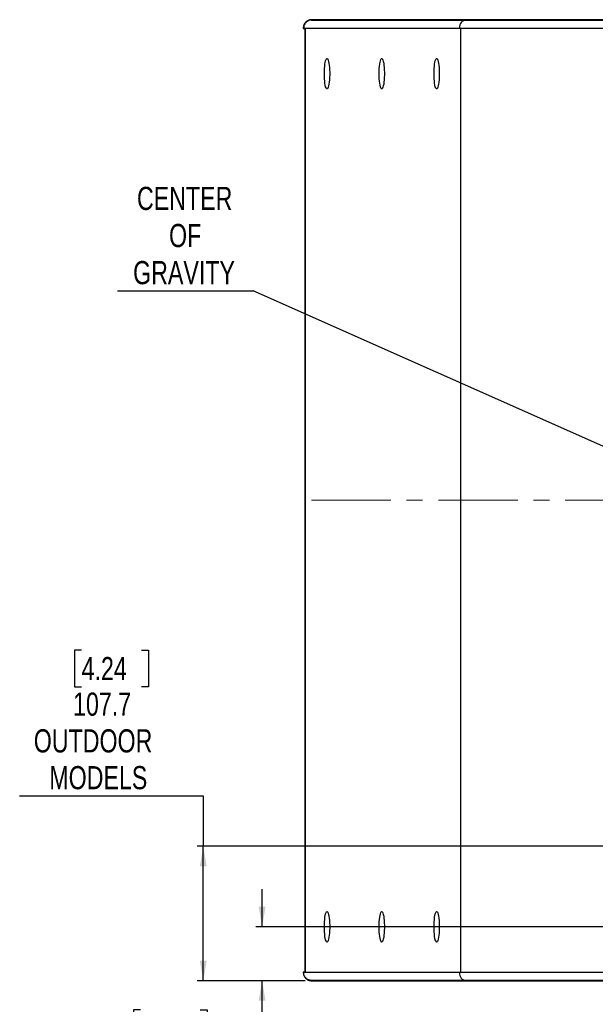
# Model space of a CAD drawing. Header units: millimetres. Extents: x 0 to 841, y 0 to 594.
# Tile 18 of 24: x 541 to 633, y 130 to 288. Entities that reach past the tile are written whole.
import ezdxf

# ---------------------------------------------------------------- set-up
doc = ezdxf.new("R2010")
doc.units = ezdxf.units.MM
doc.linetypes.add('CENTERX2', pattern=[20.32, 12.7, -2.54, 2.54, -2.54])
doc.layers.add('SLD-0', color=7, linetype='Continuous')
doc.styles.add('SLDTEXTSTYLE0', font='TXT', dxfattribs={"width": 0.75})
doc.dimstyles.new('SLDDIMSTYLE0', dxfattribs={"dimtxt": 3.704167, "dimasz": 3.2, "dimexe": 0, "dimexo": 0.0625, "dimgap": 0.926042, "dimtad": 0, "dimtih": 1, "dimtoh": 1, "dimdec": 1, "dimlfac": 5, "dimrnd": 1e-09, "dimzin": 12, "dimdsep": 46, "dimtxsty": 'SLDTEXTSTYLE0', "dimsah": 1, "dimcen": 0.09, "dimadec": 0, "dimazin": 3, "dimtfac": 1, "dimtdec": 1, "dimtofl": 0, "dimtmove": 0, "dimatfit": 3, "dimfxl": 1, "dimfrac": 2, "dimtolj": 1, "dimtzin": 12, "dimarcsym": 0})
doc.dimstyles.new('SLDDIMSTYLE1', dxfattribs={"dimtxt": 0.18, "dimasz": 3.2, "dimexe": 0, "dimexo": 0.0625, "dimgap": 0, "dimtad": 0, "dimtih": 1, "dimtoh": 1, "dimdec": 0, "dimrnd": 1e-09, "dimzin": 0, "dimdsep": 46, "dimtxsty": 'Standard', "dimsah": 1, "dimcen": 0.09, "dimadec": 0, "dimazin": 0, "dimtfac": 3.2, "dimtdec": 0, "dimtofl": 0, "dimtmove": 0, "dimatfit": 3, "dimfxl": 1, "dimfrac": 2, "dimtolj": 1, "dimtzin": 0, "dimarcsym": 0})
doc.dimstyles.new('SLDDIMSTYLE2', dxfattribs={"dimtxt": 3.704167, "dimasz": 3.2, "dimexe": 0, "dimexo": 0.0625, "dimgap": 0.926042, "dimtad": 0, "dimtih": 1, "dimtoh": 1, "dimdec": 1, "dimlfac": 5, "dimrnd": 1e-09, "dimzin": 12, "dimdsep": 46, "dimtxsty": 'SLDTEXTSTYLE0', "dimsah": 1, "dimcen": 0.09, "dimadec": 0, "dimazin": 3, "dimtfac": 1, "dimtdec": 1, "dimtmove": 0, "dimatfit": 0, "dimfxl": 1, "dimfrac": 2, "dimtolj": 1, "dimtzin": 12, "dimarcsym": 0})

# ---------------------------------------------------------------- blocks, each defined once
blk = doc.blocks.new('_D_24')
at = {"layer": 'SLD-0', "transparency": 16777216}
for p, q in [((579.85, 142.38), (579.85, 148.38)), ((650.13, 142.38), (578.85, 142.38)), ((586.77, 133.74), (578.85, 133.74)), ((579.85, 105.72), (579.85, 133.74)), ((560.36, 129.07), (559.23, 129.07)), ((559.23, 129.07), (559.23, 123.18)), ((569.93, 129.07), (571.06, 129.07)), ((571.06, 129.07), (571.06, 123.18)), ((559.23, 123.18), (560.36, 123.18)), ((571.06, 123.18), (569.93, 123.18)), ((550.45, 105.72), (579.85, 105.72))]:
    blk.add_line(p, q, dxfattribs=at)
for points in [[(579.85, 142.38), (580.4, 145.58), (579.3, 145.58)], [(579.85, 133.74), (579.3, 130.54), (580.4, 130.54)]]:
    blk.add_solid(points, dxfattribs=at)
at = {"layer": 'SLD-0', "transparency": 16777216, "char_height": 3.704, "attachment_point": 1, "style": 'SLDTEXTSTYLE0'}
for s, insert in [('1.70', (560.36, 127.96)), ('43.2', (560.36, 122.27)), ('OUTDOOR', (552.7, 116.38)), ('MODELS', (555.19, 110.5))]:
    blk.add_mtext(s, dxfattribs=dict(at, insert=insert))
blk = doc.blocks.new('_D_25')
at = {"layer": 'SLD-0', "transparency": 16777216}
for p, q in [((550.95, 186.67), (549.82, 186.67)), ((549.82, 186.67), (549.82, 180.79)), ((560.52, 186.67), (561.65, 186.67)), ((561.65, 186.67), (561.65, 180.79)), ((549.82, 180.79), (550.95, 180.79)), ((561.65, 180.79), (560.52, 180.79)), ((541.03, 163.33), (570.43, 163.33)), ((570.43, 163.33), (570.43, 155.27)), ((653.84, 155.27), (569.43, 155.27)), ((570.43, 133.74), (570.43, 155.27)), ((586.77, 133.74), (569.43, 133.74))]:
    blk.add_line(p, q, dxfattribs=at)
for points in [[(570.43, 155.27), (569.88, 152.07), (570.98, 152.07)], [(570.43, 133.74), (570.98, 136.94), (569.88, 136.94)]]:
    blk.add_solid(points, dxfattribs=at)
at = {"layer": 'SLD-0', "transparency": 16777216, "char_height": 3.704, "attachment_point": 1, "style": 'SLDTEXTSTYLE0'}
for s, insert in [('4.24', (550.95, 185.56)), ('107.7', (549.58, 179.87)), ('OUTDOOR', (543.29, 173.99)), ('MODELS', (545.78, 168.1))]:
    blk.add_mtext(s, dxfattribs=dict(at, insert=insert))
blk = doc.blocks.new('SW_NOTE_0_7')
at = {"layer": 'SLD-0', "color": 0}
blk.add_line((-21.7, 0), (0, 0), dxfattribs=at)
at = {"layer": 'SLD-0', "color": 0, "char_height": 3.704, "attachment_point": 2, "style": 'SLDTEXTSTYLE0'}
for s, insert in [('CENTER', (-10.96, 16.67)), ('OF', (-10.88, 10.73)), ('GRAVITY', (-11.06, 4.79))]:
    blk.add_mtext(s, dxfattribs=dict(at, insert=insert))

msp = doc.modelspace()

# ---------------------------------------------------------------- linework, layer by layer
at = {"color": 7, "linetype": 'Continuous', "lineweight": 25}
for p, q in [((587.769129, 287.505679), (612.495916, 287.505679)), ((612.495916, 287.505679), (695.642562, 287.505679)), ((586.505239, 286.235679), (611.430259, 286.235679)), ((586.755126, 286.235679), (586.755126, 135.065039)), ((611.430259, 286.235679), (696.708219, 286.235679)), ((611.643619, 135.065039), (611.643619, 286.235679)), ((611.430259, 135.065039), (586.505239, 135.065039)), ((696.708219, 135.065039), (611.430259, 135.065039)), ((612.495916, 133.795039), (587.769129, 133.795039)), ((695.642562, 133.795039), (612.495916, 133.795039))]:
    msp.add_line(p, q, dxfattribs=at)
at = {"color": 7, "linetype": 'Continuous', "lineweight": 25, "flags": 128}
for points in [[(589.822301, 278.920479), (589.828392, 279.332571), (589.846488, 279.732807), (589.87607, 280.109675), (589.916286, 280.452331), (589.96598, 280.750919), (590.023721, 280.996848), (590.087849, 281.183044), (590.156518, 281.30415), (590.227754, 281.356682), (590.299507, 281.339129), (590.369713, 281.251996), (590.436352, 281.09779), (590.497507, 280.880946), (590.551418, 280.607703), (590.596536, 280.285922), (590.631561, 279.924859), (590.655486, 279.534903), (590.667623, 279.12727), (590.667623, 278.713689), (590.655486, 278.306056), (590.631561, 277.916099), (590.596536, 277.555037), (590.551418, 277.233256), (590.497507, 276.960013), (590.436352, 276.743169), (590.369713, 276.588962), (590.299507, 276.501829), (590.227754, 276.484276), (590.156518, 276.536809), (590.087849, 276.657915), (590.023721, 276.844111), (589.96598, 277.09004), (589.916286, 277.388628), (589.87607, 277.731284), (589.846488, 278.108151), (589.828392, 278.508388), (589.822301, 278.920479)], [(598.583644, 278.920479), (598.589734, 279.332571), (598.607831, 279.732807), (598.637413, 280.109675), (598.677629, 280.452331), (598.727322, 280.750919), (598.785063, 280.996848), (598.849191, 281.183044), (598.917861, 281.30415), (598.989097, 281.356682), (599.06085, 281.339129), (599.131056, 281.251996), (599.197694, 281.09779), (599.258849, 280.880946), (599.312761, 280.607703), (599.357878, 280.285922), (599.392903, 279.924859), (599.416829, 279.534903), (599.428966, 279.12727), (599.428966, 278.713689), (599.416829, 278.306056), (599.392903, 277.916099), (599.357878, 277.555037), (599.312761, 277.233256), (599.258849, 276.960013), (599.197694, 276.743169), (599.131056, 276.588962), (599.06085, 276.501829), (598.989097, 276.484276), (598.917861, 276.536809), (598.849191, 276.657915), (598.785063, 276.844111), (598.727322, 277.09004), (598.677629, 277.388628), (598.637413, 277.731284), (598.607831, 278.108151), (598.589734, 278.508388), (598.583644, 278.920479)], [(607.376743, 278.920479), (607.382833, 279.332571), (607.40093, 279.732807), (607.430512, 280.109675), (607.470728, 280.452331), (607.520421, 280.750919), (607.578162, 280.996848), (607.64229, 281.183044), (607.71096, 281.30415), (607.782196, 281.356682), (607.853949, 281.339129), (607.924155, 281.251996), (607.990794, 281.09779), (608.051948, 280.880946), (608.10586, 280.607703), (608.150977, 280.285922), (608.186002, 279.924859), (608.209928, 279.534903), (608.222065, 279.12727), (608.222065, 278.713689), (608.209928, 278.306056), (608.186002, 277.916099), (608.150977, 277.555037), (608.10586, 277.233256), (608.051948, 276.960013), (607.990794, 276.743169), (607.924155, 276.588962), (607.853949, 276.501829), (607.782196, 276.484276), (607.71096, 276.536809), (607.64229, 276.657915), (607.578162, 276.844111), (607.520421, 277.09004), (607.470728, 277.388628), (607.430512, 277.731284), (607.40093, 278.108151), (607.382833, 278.508388), (607.376743, 278.920479)], [(589.822301, 142.380239), (589.828392, 142.792331), (589.846488, 143.192567), (589.87607, 143.569435), (589.916286, 143.912091), (589.96598, 144.210679), (590.023721, 144.456608), (590.087849, 144.642804), (590.156518, 144.76391), (590.227754, 144.816442), (590.299507, 144.798889), (590.369713, 144.711756), (590.436352, 144.55755), (590.497507, 144.340706), (590.551418, 144.067463), (590.596536, 143.745682), (590.631561, 143.384619), (590.655486, 142.994663), (590.667623, 142.58703), (590.667623, 142.173449), (590.655486, 141.765816), (590.631561, 141.375859), (590.596536, 141.014797), (590.551418, 140.693016), (590.497507, 140.419773), (590.436352, 140.202929), (590.369713, 140.048722), (590.299507, 139.961589), (590.227754, 139.944036), (590.156518, 139.996569), (590.087849, 140.117675), (590.023721, 140.303871), (589.96598, 140.5498), (589.916286, 140.848388), (589.87607, 141.191044), (589.846488, 141.567911), (589.828392, 141.968148), (589.822301, 142.380239)], [(598.583644, 142.380239), (598.589734, 142.792331), (598.607831, 143.192567), (598.637413, 143.569435), (598.677629, 143.912091), (598.727322, 144.210679), (598.785063, 144.456608), (598.849191, 144.642804), (598.917861, 144.76391), (598.989097, 144.816442), (599.06085, 144.798889), (599.131056, 144.711756), (599.197694, 144.55755), (599.258849, 144.340706), (599.312761, 144.067463), (599.357878, 143.745682), (599.392903, 143.384619), (599.416829, 142.994663), (599.428966, 142.58703), (599.428966, 142.173449), (599.416829, 141.765816), (599.392903, 141.375859), (599.357878, 141.014797), (599.312761, 140.693016), (599.258849, 140.419773), (599.197694, 140.202929), (599.131056, 140.048722), (599.06085, 139.961589), (598.989097, 139.944036), (598.917861, 139.996569), (598.849191, 140.117675), (598.785063, 140.303871), (598.727322, 140.5498), (598.677629, 140.848388), (598.637413, 141.191044), (598.607831, 141.567911), (598.589734, 141.968148), (598.583644, 142.380239)], [(607.376743, 142.380239), (607.382833, 142.792331), (607.40093, 143.192567), (607.430512, 143.569435), (607.470728, 143.912091), (607.520421, 144.210679), (607.578162, 144.456608), (607.64229, 144.642804), (607.71096, 144.76391), (607.782196, 144.816442), (607.853949, 144.798889), (607.924155, 144.711756), (607.990794, 144.55755), (608.051948, 144.340706), (608.10586, 144.067463), (608.150977, 143.745682), (608.186002, 143.384619), (608.209928, 142.994663), (608.222065, 142.58703), (608.222065, 142.173449), (608.209928, 141.765816), (608.186002, 141.375859), (608.150977, 141.014797), (608.10586, 140.693016), (608.051948, 140.419773), (607.990794, 140.202929), (607.924155, 140.048722), (607.853949, 139.961589), (607.782196, 139.944036), (607.71096, 139.996569), (607.64229, 140.117675), (607.578162, 140.303871), (607.520421, 140.5498), (607.470728, 140.848388), (607.430512, 141.191044), (607.40093, 141.567911), (607.382833, 141.968148), (607.376743, 142.380239)]]:
    msp.add_lwpolyline(points, dxfattribs=at)
at = {"color": 7, "linetype": 'Continuous', "lineweight": 25}
for centre, start_param, end_param in [((612.495916, 286.235679), 0, 1.5707963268), ((612.495916, 135.065039), 1.5707963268, 3.1415926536)]:
    msp.add_ellipse(centre, major_axis=(0, 1.27), ratio=0.8390996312, start_param=start_param, end_param=end_param, dxfattribs=at)
for points, knots in [([(587.769129, 287.505679), (587.62683, 287.491606), (587.342227, 287.463458), (586.963035, 287.243895), (586.67725, 286.920857), (586.526566, 286.563888), (586.511276, 286.32858), (586.505239, 286.235679)], [0, 0, 0, 0, 0.21517817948, 0.43036310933, 0.64535766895, 0.85998522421, 1, 1, 1, 1]), ([(587.769129, 133.795039), (587.62683, 133.809113), (587.342227, 133.837261), (586.963035, 134.056823), (586.67725, 134.379861), (586.526566, 134.736831), (586.511276, 134.972138), (586.505239, 135.065039)], [0, 0, 0, 0, 0.2151781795, 0.4303631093, 0.6453576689, 0.8599852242, 1, 1, 1, 1])]:
    msp.add_open_spline(points, degree=3, knots=knots, dxfattribs=at)
at = {"layer": 'SLD-0'}
for p, q in [((720.369349, 287.565679), (587.769129, 287.565679)), ((586.445239, 286.175679), (586.695126, 286.175679)), ((586.695126, 286.175679), (586.695126, 135.125039)), ((586.695126, 135.125039), (586.445239, 135.125039)), ((587.769129, 133.735039), (720.369349, 133.735039))]:
    msp.add_line(p, q, dxfattribs=at)
at = {"layer": 'SLD-0', "linetype": 'CENTERX2', "lineweight": 18}
msp.add_line((722.369349, 210.650359), (585.769129, 210.650359), dxfattribs=at)
at = {"layer": 'SLD-0'}
for points, knots in [([(587.769129, 287.565679), (587.679204, 287.565679), (587.590736, 287.556563), (587.460339, 287.529774), (587.41726, 287.518648), (587.33178, 287.49183), (587.289473, 287.476144), (587.166525, 287.423335), (587.088915, 287.380281), (586.942165, 287.278158), (586.8734, 287.219128), (586.750695, 287.090186), (586.695855, 287.019619), (586.600336, 286.86683), (586.5608, 286.786467), (586.498338, 286.61915), (586.475301, 286.531515), (586.454367, 286.398096), (586.447293, 286.330984), (586.445333, 286.263334), (586.445206, 286.229425), (586.445239, 286.218896), (586.445239, 286.197288), (586.445239, 286.186483), (586.445239, 286.175679)], [0, 0, 0, 0, 0.125, 0.125, 0.1875, 0.1875, 0.25, 0.25, 0.375, 0.375, 0.5, 0.5, 0.625, 0.625, 0.75, 0.75, 0.875, 0.875, 0.9375, 0.96875, 0.96875, 0.984375, 0.984375, 1, 1, 1, 1]), ([(586.445239, 135.125039), (586.445239, 135.114235), (586.445239, 135.103431), (586.445239, 135.081823), (586.445206, 135.071294), (586.445333, 135.037385), (586.447293, 134.969735), (586.454367, 134.902623), (586.475301, 134.769204), (586.498338, 134.681569), (586.5608, 134.514251), (586.600336, 134.433889), (586.695855, 134.2811), (586.750695, 134.210532), (586.8734, 134.08159), (586.942165, 134.022561), (587.088915, 133.920437), (587.166525, 133.877384), (587.289473, 133.824575), (587.33178, 133.808889), (587.41726, 133.782071), (587.460339, 133.770945), (587.590736, 133.744156), (587.679204, 133.735039), (587.769129, 133.735039)], [0, 0, 0, 0, 0.015625, 0.015625, 0.03125, 0.03125, 0.0625, 0.125, 0.125, 0.25, 0.25, 0.375, 0.375, 0.5, 0.5, 0.625, 0.625, 0.75, 0.75, 0.8125, 0.8125, 0.875, 0.875, 1, 1, 1, 1])]:
    msp.add_open_spline(points, degree=3, knots=knots, dxfattribs=at)

# ---------------------------------------------------------------- block references
msp.add_blockref('SW_NOTE_0_7', (578.408955, 244.14366), dxfattribs=at)

# ---------------------------------------------------------------- dimensions: what is measured, and where the dimension line sits
for base, p2, dimstyle, picture, middle in [((570.433334, 155.270786), (654.839239, 155.270786), 'SLDDIMSTYLE0', '_D_25', (570.433334, 175.374677)), ((579.845607, 142.380239), (651.130839, 142.380239), 'SLDDIMSTYLE2', '_D_24', (579.845607, 117.771966))]:
    dim = msp.add_linear_dim(base=base, p1=(587.769129, 133.735039), p2=p2, angle=90, text='<>\\POUTDOOR\\PMODELS', dimstyle=dimstyle, dxfattribs=at)
    dim.commit()
    dim.dimension.update_dxf_attribs({"geometry": picture, "text_midpoint": middle, "dimtype": 160})

# ---------------------------------------------------------------- leaders
msp.add_leader([(650.382521, 212.202168), (578.408955, 244.14366)], dimstyle='SLDDIMSTYLE1', dxfattribs=at)

doc.saveas('drawing.dxf')
